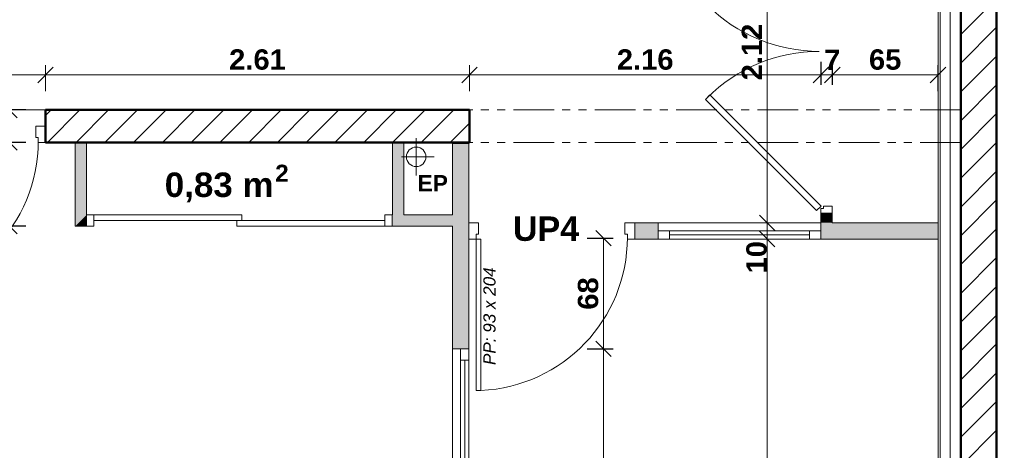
# Model space of a CAD drawing. Extents: x -45086 to 279774, y -60645 to -24658.
# Tile 24 of 35: x -16005 to -9954, y -35580 to -32935. Entities that reach past the tile are written whole.
import ezdxf

# ---------------------------------------------------------------- set-up
doc = ezdxf.new("R2010")
doc.units = 0
doc.header["$LTSCALE"] = 0.1
doc.header["$MEASUREMENT"] = 0
doc.linetypes.add('FANTOMEx2', pattern=[5, 2.5, -0.5, 0.5, -0.5, 0.5, -0.5])
doc.linetypes.add('Lignes cachées', pattern=[195.611112, 141.111112, -54.5])
doc.layers.get('0').update_dxf_attribs({"lineweight": 9})
doc.layers.get('Defpoints').update_dxf_attribs({"lineweight": 9})
for name, color, linetype, lineweight in [('Cloisons', 7, 'Continuous', 9), ('Cotat_ 1_50', 7, 'Continuous', 9), ('Doublages Inter', 7, 'Continuous', 9), ('Murs Périphériques', 7, 'Continuous', 9), ('Poutres', 7, 'Continuous', 9), ('Revetement Sols', 7, 'Continuous', 9), ('Texte 2D', 7, 'Continuous', 9), ('Toiture Terrasse', 7, 'Continuous', 9)]:
    doc.layers.add(name, color=color, linetype=linetype, lineweight=lineweight)
doc.styles.add('STYLE_GENERE_2', font='swisscb.ttf', dxfattribs={"width": 1.25})
doc.styles.add('STYLE_GENERE_4', font='ariali.ttf')
doc.styles.add('STYLE_GENERE_6', font='arialbd.ttf')
doc.linetypes.add('ISOLATION', pattern='A,0.0001,-0.1,[134,ltypeshp.shx,S=0.1,R=0,X=-0.1,Y=0],-0.2,[134,ltypeshp.shx,S=0.1,R=180,X=0.1,Y=0],-0.1', length=0.4001)
doc.dimstyles.new('COTE CM', dxfattribs={"dimtxt": 125, "dimasz": 95, "dimexe": 60, "dimexo": 60, "dimgap": 30, "dimtad": 1, "dimdec": 0, "dimlfac": 0.1, "dimzin": 0, "dimdsep": 46, "dimtxsty": 'STYLE_GENERE_2', "dimblk": 'OBLIQUE', "dimcen": 0.09, "dimclrd": 256, "dimclre": 59, "dimclrt": 256, "dimadec": 0, "dimazin": 0, "dimtfac": 1, "dimtdec": 0, "dimtmove": 1, "dimatfit": 3, "dimfxl": 100, "dimfxlon": 1, "dimtolj": 1, "dimtzin": 0, "dimlwd": -1, "dimarcsym": 0})
doc.dimstyles.new('COTE METRES', dxfattribs={"dimtxt": 125, "dimasz": 95, "dimexe": 60, "dimexo": 60, "dimgap": 30, "dimtad": 1, "dimlfac": 0.001, "dimzin": 0, "dimdsep": 46, "dimtxsty": 'STYLE_GENERE_2', "dimblk": 'OBLIQUE', "dimcen": 0.09, "dimclrd": 256, "dimclre": 256, "dimclrt": 256, "dimadec": 0, "dimazin": 0, "dimtfac": 1, "dimtmove": 1, "dimatfit": 3, "dimldrblk": 'OBLIQUE', "dimfxl": 100, "dimfxlon": 1, "dimtolj": 1, "dimtzin": 0, "dimlwd": -1, "dimlwe": -1, "dimarcsym": 0})

# ---------------------------------------------------------------- blocks, each defined once
blk = doc.blocks.new('_Oblique')
at = {"color": 0, "linetype": 'ByBlock', "lineweight": -2}
blk.add_line((-0.5, -0.5), (0.5, 0.5), dxfattribs=at)
blk = doc.blocks.new('*D280', base_point=(-22620.7, 257555.9))
at = {"layer": 'Cotat_ 1_50', "transparency": 16777216}
for p, q in [((-33096.7, -35000.6), (-33256.7, -35000.6)), ((-33196.7, -39448.5), (-33196.7, -35000.6)), ((-33096.7, -39448.5), (-33256.7, -39448.5))]:
    blk.add_line(p, q, dxfattribs=at)
at = {"layer": 'Defpoints', "color": 0, "transparency": 16777216}
for p in [(-33196.7, -35000.6), (-32530.7, -35000.6), (-13602.8, -39448.5)]:
    blk.add_point(p, dxfattribs=at)
at = {"layer": 'Cotat_ 1_50', "transparency": 16777216, "xscale": 95, "yscale": 95, "zscale": 95}
for p, rotation in [((-33196.7, -35000.6), 90), ((-33196.7, -39448.5), 270)]:
    blk.add_blockref('_Oblique', p, dxfattribs=dict(at, rotation=rotation))
at = {"layer": 'Cotat_ 1_50', "transparency": 16777216, "insert": (-33290.5, -37224.5), "char_height": 125, "attachment_point": 5, "rotation": 90, "style": 'STYLE_GENERE_2'}
blk.add_mtext('\\A1;4.45', dxfattribs=at)
blk = doc.blocks.new('*D288', base_point=(-22620.7, 257555.9))
at = {"layer": 'Cotat_ 1_50', "transparency": 16777216}
for p, q in [((-42385.9, -26696.5), (-42385.9, -26536.5)), ((-10001.2, -26696.5), (-10001.2, -26536.5)), ((-42385.9, -26596.5), (-10001.2, -26596.5))]:
    blk.add_line(p, q, dxfattribs=at)
at = {"layer": 'Defpoints', "color": 0, "transparency": 16777216}
for p in [(-10001.2, -26596.5), (-42385.9, -31309.9), (-10001.2, -34322.8)]:
    blk.add_point(p, dxfattribs=at)
at = {"layer": 'Cotat_ 1_50', "transparency": 16777216, "xscale": 95, "yscale": 95, "zscale": 95, "rotation": 180}
blk.add_blockref('_Oblique', (-42385.9, -26596.5), dxfattribs=at)
at = {"layer": 'Cotat_ 1_50', "transparency": 16777216, "xscale": 95, "yscale": 95, "zscale": 95}
blk.add_blockref('_Oblique', (-10001.2, -26596.5), dxfattribs=at)
at = {"layer": 'Cotat_ 1_50', "transparency": 16777216, "insert": (-26193.6, -26502.4), "char_height": 125, "attachment_point": 5, "style": 'STYLE_GENERE_2'}
blk.add_mtext('\\A1;32.39', dxfattribs=at)
blk = doc.blocks.new('*D304', base_point=(-22620.7, 257555.9))
at = {"layer": 'Cotat_ 1_50', "transparency": 16777216}
for p, q in [((-16866.4, -33374.8), (-16866.4, -33214.8)), ((-15846.4, -33374.8), (-15846.4, -33214.8)), ((-16866.4, -33274.8), (-15846.4, -33274.8))]:
    blk.add_line(p, q, dxfattribs=at)
at = {"layer": 'Defpoints', "color": 0, "transparency": 16777216}
for p in [(-15846.4, -33274.8), (-16866.4, -33489.8), (-15846.4, -33489.8)]:
    blk.add_point(p, dxfattribs=at)
at = {"layer": 'Cotat_ 1_50', "transparency": 16777216, "xscale": 95, "yscale": 95, "zscale": 95, "rotation": 180}
blk.add_blockref('_Oblique', (-16866.4, -33274.8), dxfattribs=at)
at = {"layer": 'Cotat_ 1_50', "transparency": 16777216, "xscale": 95, "yscale": 95, "zscale": 95}
blk.add_blockref('_Oblique', (-15846.4, -33274.8), dxfattribs=at)
at = {"layer": 'Cotat_ 1_50', "transparency": 16777216, "insert": (-16356.4, -33180.7), "char_height": 125, "attachment_point": 5, "style": 'STYLE_GENERE_2'}
blk.add_mtext('\\A1;1.02', dxfattribs=at)
blk = doc.blocks.new('*D305', base_point=(-22620.7, 257555.9))
at = {"layer": 'Cotat_ 1_50', "transparency": 16777216}
for p, q in [((-15846.4, -33374.8), (-15846.4, -33214.8)), ((-13241.1, -33374.8), (-13241.1, -33214.8)), ((-15846.4, -33274.8), (-13241.1, -33274.8))]:
    blk.add_line(p, q, dxfattribs=at)
at = {"layer": 'Defpoints', "color": 0, "transparency": 16777216}
for p in [(-13241.1, -33274.8), (-15846.4, -33489.8), (-13241.1, -33489.8)]:
    blk.add_point(p, dxfattribs=at)
at = {"layer": 'Cotat_ 1_50', "transparency": 16777216, "xscale": 95, "yscale": 95, "zscale": 95, "rotation": 180}
blk.add_blockref('_Oblique', (-15846.4, -33274.8), dxfattribs=at)
at = {"layer": 'Cotat_ 1_50', "transparency": 16777216, "xscale": 95, "yscale": 95, "zscale": 95}
blk.add_blockref('_Oblique', (-13241.1, -33274.8), dxfattribs=at)
at = {"layer": 'Cotat_ 1_50', "transparency": 16777216, "insert": (-14543.7, -33180.7), "char_height": 125, "attachment_point": 5, "style": 'STYLE_GENERE_2'}
blk.add_mtext('\\A1;2.61', dxfattribs=at)
blk = doc.blocks.new('*D306', base_point=(-22620.7, 257555.9))
at = {"layer": 'Cotat_ 1_50', "transparency": 16777216}
for p, q in [((-13241.1, -33374.8), (-13241.1, -33214.8)), ((-11081, -33193.9), (-11081, -33334.8)), ((-13241.1, -33274.8), (-11081, -33274.8))]:
    blk.add_line(p, q, dxfattribs=at)
at = {"layer": 'Defpoints', "color": 0, "transparency": 16777216}
for p in [(-11081, -33133.9), (-11081, -33274.8), (-13241.1, -33489.8)]:
    blk.add_point(p, dxfattribs=at)
at = {"layer": 'Cotat_ 1_50', "transparency": 16777216, "xscale": 95, "yscale": 95, "zscale": 95, "rotation": 180}
blk.add_blockref('_Oblique', (-13241.1, -33274.8), dxfattribs=at)
at = {"layer": 'Cotat_ 1_50', "transparency": 16777216, "xscale": 95, "yscale": 95, "zscale": 95}
blk.add_blockref('_Oblique', (-11081, -33274.8), dxfattribs=at)
at = {"layer": 'Cotat_ 1_50', "transparency": 16777216, "insert": (-12161, -33180.7), "char_height": 125, "attachment_point": 5, "style": 'STYLE_GENERE_2'}
blk.add_mtext('\\A1;2.16', dxfattribs=at)
blk = doc.blocks.new('*D307', base_point=(-22620.7, 257555.9))
at = {"layer": 'Cotat_ 1_50', "color": 59, "lineweight": -2, "transparency": 16777216}
for p, q in [((-11081, -33193.9), (-11081, -33334.8)), ((-11011, -33193.9), (-11011, -33334.8))]:
    blk.add_line(p, q, dxfattribs=at)
at = {"layer": 'Cotat_ 1_50', "transparency": 16777216}
blk.add_line((-11081, -33274.8), (-11011, -33274.8), dxfattribs=at)
at = {"layer": 'Defpoints', "color": 0, "transparency": 16777216}
for p in [(-11081, -33133.9), (-11011, -33133.9), (-11011, -33274.8)]:
    blk.add_point(p, dxfattribs=at)
at = {"layer": 'Cotat_ 1_50', "transparency": 16777216, "xscale": 95, "yscale": 95, "zscale": 95, "rotation": 180}
blk.add_blockref('_Oblique', (-11081, -33274.8), dxfattribs=at)
at = {"layer": 'Cotat_ 1_50', "transparency": 16777216, "xscale": 95, "yscale": 95, "zscale": 95}
blk.add_blockref('_Oblique', (-11011, -33274.8), dxfattribs=at)
at = {"layer": 'Cotat_ 1_50', "transparency": 16777216, "insert": (-11011, -33182.3), "char_height": 125, "attachment_point": 5, "style": 'STYLE_GENERE_2'}
blk.add_mtext('\\A1;7', dxfattribs=at)
blk = doc.blocks.new('*D308', base_point=(-22620.7, 257555.9))
at = {"layer": 'Cotat_ 1_50', "color": 59, "lineweight": -2, "transparency": 16777216}
for p, q in [((-11011, -33193.9), (-11011, -33334.8)), ((-10361.2, -33374.8), (-10361.2, -33214.8))]:
    blk.add_line(p, q, dxfattribs=at)
at = {"layer": 'Cotat_ 1_50', "transparency": 16777216}
blk.add_line((-11011, -33274.8), (-10361.2, -33274.8), dxfattribs=at)
at = {"layer": 'Defpoints', "color": 0, "transparency": 16777216}
for p in [(-11011, -33133.9), (-10361.2, -33274.8), (-10361.2, -34182.6)]:
    blk.add_point(p, dxfattribs=at)
at = {"layer": 'Cotat_ 1_50', "transparency": 16777216, "xscale": 95, "yscale": 95, "zscale": 95, "rotation": 180}
blk.add_blockref('_Oblique', (-11011, -33274.8), dxfattribs=at)
at = {"layer": 'Cotat_ 1_50', "transparency": 16777216, "xscale": 95, "yscale": 95, "zscale": 95}
blk.add_blockref('_Oblique', (-10361.2, -33274.8), dxfattribs=at)
at = {"layer": 'Cotat_ 1_50', "transparency": 16777216, "insert": (-10686.1, -33180.7), "char_height": 125, "attachment_point": 5, "style": 'STYLE_GENERE_2'}
blk.add_mtext('\\A1;65', dxfattribs=at)
blk = doc.blocks.new('*D323', base_point=(-22620.7, 257555.9))
at = {"layer": 'Cotat_ 1_50', "transparency": 16777216}
for p, q in [((-13245.3, -38603.2), (-13245.3, -38763.2)), ((-10361.2, -38603.2), (-10361.2, -38763.2)), ((-13245.3, -38703.2), (-10361.2, -38703.2))]:
    blk.add_line(p, q, dxfattribs=at)
at = {"layer": 'Defpoints', "color": 0, "transparency": 16777216}
for p in [(-10361.2, -33426.4), (-13245.3, -36572.1), (-10361.2, -38703.2)]:
    blk.add_point(p, dxfattribs=at)
at = {"layer": 'Cotat_ 1_50', "transparency": 16777216, "xscale": 95, "yscale": 95, "zscale": 95, "rotation": 180}
blk.add_blockref('_Oblique', (-13245.3, -38703.2), dxfattribs=at)
at = {"layer": 'Cotat_ 1_50', "transparency": 16777216, "xscale": 95, "yscale": 95, "zscale": 95}
blk.add_blockref('_Oblique', (-10361.2, -38703.2), dxfattribs=at)
at = {"layer": 'Cotat_ 1_50', "transparency": 16777216, "insert": (-11803.2, -38609.1), "char_height": 125, "attachment_point": 5, "style": 'STYLE_GENERE_2'}
blk.add_mtext('\\A1;2.89', dxfattribs=at)
blk = doc.blocks.new('*D324', base_point=(-22620.7, 257555.9))
at = {"layer": 'Cotat_ 1_50', "color": 59, "lineweight": -2, "transparency": 16777216}
for p, q in [((-10361.2, -38603.2), (-10361.2, -38763.2)), ((-10221.2, -38603.2), (-10221.2, -38763.2))]:
    blk.add_line(p, q, dxfattribs=at)
at = {"layer": 'Cotat_ 1_50', "transparency": 16777216}
blk.add_line((-10361.2, -38703.2), (-10221.2, -38703.2), dxfattribs=at)
at = {"layer": 'Defpoints', "color": 0, "transparency": 16777216}
for p in [(-10361.2, -33426.4), (-10221.2, -33426.4), (-10221.2, -38703.2)]:
    blk.add_point(p, dxfattribs=at)
at = {"layer": 'Cotat_ 1_50', "transparency": 16777216, "xscale": 95, "yscale": 95, "zscale": 95, "rotation": 180}
blk.add_blockref('_Oblique', (-10361.2, -38703.2), dxfattribs=at)
at = {"layer": 'Cotat_ 1_50', "transparency": 16777216, "xscale": 95, "yscale": 95, "zscale": 95}
blk.add_blockref('_Oblique', (-10221.2, -38703.2), dxfattribs=at)
at = {"layer": 'Cotat_ 1_50', "transparency": 16777216, "insert": (-10465.8, -38637), "char_height": 125, "attachment_point": 5, "style": 'STYLE_GENERE_2'}
blk.add_mtext('\\A1;14', dxfattribs=at)
blk = doc.blocks.new('*D345', base_point=(-22620.7, 257555.9))
at = {"layer": 'Cotat_ 1_50', "transparency": 16777216}
for p, q in [((-15967.7, -34204.2), (-16127.7, -34204.2)), ((-16067.7, -39448.5), (-16067.7, -34204.2)), ((-15967.7, -39448.5), (-16127.7, -39448.5))]:
    blk.add_line(p, q, dxfattribs=at)
at = {"layer": 'Defpoints', "color": 0, "transparency": 16777216}
for p in [(-16067.7, -34204.2), (-15664.7, -34204.2), (-13602.8, -39448.5)]:
    blk.add_point(p, dxfattribs=at)
at = {"layer": 'Cotat_ 1_50', "transparency": 16777216, "xscale": 95, "yscale": 95, "zscale": 95}
for p, rotation in [((-16067.7, -34204.2), 90), ((-16067.7, -39448.5), 270)]:
    blk.add_blockref('_Oblique', p, dxfattribs=dict(at, rotation=rotation))
at = {"layer": 'Cotat_ 1_50', "transparency": 16777216, "insert": (-16161.9, -36826.3), "char_height": 125, "attachment_point": 5, "rotation": 90, "style": 'STYLE_GENERE_2'}
blk.add_mtext('\\A1;5.24', dxfattribs=at)
blk = doc.blocks.new('*D346', base_point=(-22620.7, 257555.9))
at = {"layer": 'Cotat_ 1_50', "color": 59, "lineweight": -2, "transparency": 16777216}
for p, q in [((-15967.7, -33689.8), (-16127.7, -33689.8)), ((-15967.7, -34204.2), (-16127.7, -34204.2))]:
    blk.add_line(p, q, dxfattribs=at)
at = {"layer": 'Cotat_ 1_50', "transparency": 16777216}
blk.add_line((-16067.7, -34204.2), (-16067.7, -33689.8), dxfattribs=at)
at = {"layer": 'Defpoints', "color": 0, "transparency": 16777216}
for p in [(-16067.7, -33689.8), (-15103.7, -33689.8), (-15664.7, -34204.2)]:
    blk.add_point(p, dxfattribs=at)
at = {"layer": 'Cotat_ 1_50', "transparency": 16777216, "xscale": 95, "yscale": 95, "zscale": 95}
for p, rotation in [((-16067.7, -33689.8), 90), ((-16067.7, -34204.2), 270)]:
    blk.add_blockref('_Oblique', p, dxfattribs=dict(at, rotation=rotation))
at = {"layer": 'Cotat_ 1_50', "transparency": 16777216, "insert": (-16161.9, -33947), "char_height": 125, "attachment_point": 5, "rotation": 90, "style": 'STYLE_GENERE_2'}
blk.add_mtext('\\A1;51', dxfattribs=at)
blk = doc.blocks.new('*D347', base_point=(-22620.7, 257555.9))
at = {"layer": 'Cotat_ 1_50', "transparency": 16777216}
for p, q in [((-16236.8, -33539), (-16236.8, -33288.9)), ((-16067.7, -33689.8), (-16067.7, -33489.8)), ((-16067.7, -33589.8), (-16236.8, -33539))]:
    blk.add_line(p, q, dxfattribs=at)
at = {"layer": 'Cotat_ 1_50', "color": 59, "lineweight": -2, "transparency": 16777216}
for p, q in [((-15967.7, -33489.8), (-16127.7, -33489.8)), ((-15967.7, -33689.8), (-16127.7, -33689.8))]:
    blk.add_line(p, q, dxfattribs=at)
at = {"layer": 'Defpoints', "color": 0, "transparency": 16777216}
for p in [(-16067.7, -33489.8), (-15103.7, -33489.8), (-15103.7, -33689.8)]:
    blk.add_point(p, dxfattribs=at)
at = {"layer": 'Cotat_ 1_50', "transparency": 16777216, "xscale": 95, "yscale": 95, "zscale": 95}
for p, rotation in [((-16067.7, -33489.8), 90), ((-16067.7, -33689.8), 270)]:
    blk.add_blockref('_Oblique', p, dxfattribs=dict(at, rotation=rotation))
at = {"layer": 'Cotat_ 1_50', "transparency": 16777216, "insert": (-16330.9, -33414), "char_height": 125, "attachment_point": 5, "rotation": 90, "style": 'STYLE_GENERE_2'}
blk.add_mtext('\\A1;20', dxfattribs=at)
blk = doc.blocks.new('*D348', base_point=(-22620.7, 257555.9))
at = {"layer": 'Cotat_ 1_50', "transparency": 16777216}
for p, q in [((-16102.1, -32085.3), (-16007.7, -32085.3)), ((-16067.7, -33489.8), (-16067.7, -32085.3)), ((-15967.7, -33489.8), (-16127.7, -33489.8))]:
    blk.add_line(p, q, dxfattribs=at)
at = {"layer": 'Defpoints', "color": 0, "transparency": 16777216}
for p in [(-16162.1, -32085.3), (-16067.7, -32085.3), (-15103.7, -33489.8)]:
    blk.add_point(p, dxfattribs=at)
at = {"layer": 'Cotat_ 1_50', "transparency": 16777216, "xscale": 95, "yscale": 95, "zscale": 95}
for p, rotation in [((-16067.7, -32085.3), 90), ((-16067.7, -33489.8), 270)]:
    blk.add_blockref('_Oblique', p, dxfattribs=dict(at, rotation=rotation))
at = {"layer": 'Cotat_ 1_50', "transparency": 16777216, "insert": (-16161.8, -32787.5), "char_height": 125, "attachment_point": 5, "rotation": 90, "style": 'STYLE_GENERE_2'}
blk.add_mtext('\\A1;1.40', dxfattribs=at)
blk = doc.blocks.new('*D387', base_point=(-22620.7, 257555.9))
at = {"layer": 'Cotat_ 1_50', "transparency": 16777216}
for p, q in [((-16453, -33689.8), (-16613, -33689.8)), ((-16553, -34892.7), (-16553, -33689.8)), ((-16653, -34892.7), (-16493, -34892.7))]:
    blk.add_line(p, q, dxfattribs=at)
at = {"layer": 'Defpoints', "color": 0, "transparency": 16777216}
for p in [(-16553, -33689.8), (-15846.4, -33689.8), (-16866.4, -34892.7)]:
    blk.add_point(p, dxfattribs=at)
at = {"layer": 'Cotat_ 1_50', "transparency": 16777216, "xscale": 95, "yscale": 95, "zscale": 95}
for p, rotation in [((-16553, -33689.8), 90), ((-16553, -34892.7), 270)]:
    blk.add_blockref('_Oblique', p, dxfattribs=dict(at, rotation=rotation))
at = {"layer": 'Cotat_ 1_50', "transparency": 16777216, "insert": (-16647.1, -34291.2), "char_height": 125, "attachment_point": 5, "rotation": 90, "style": 'STYLE_GENERE_2'}
blk.add_mtext('\\A1;1.20', dxfattribs=at)
blk = doc.blocks.new('*D480')
at = {"layer": 'Defpoints', "color": 0, "lineweight": 30, "transparency": 16777216}
for p in [(-11411.1, -34282.6), (-11411.1, -39430.1), (-11411.1, -39430.1)]:
    blk.add_point(p, dxfattribs=at)
at = {"layer": 'Murs Périphériques', "transparency": 16777216}
for p, q in [((-11411.1, -34282.6), (-11471.1, -34282.6)), ((-11411.1, -34282.6), (-11411.1, -39430.1)), ((-11411.1, -39430.1), (-11471.1, -39430.1))]:
    blk.add_line(p, q, dxfattribs=at)
at = {"layer": 'Murs Périphériques', "transparency": 16777216, "xscale": 95, "yscale": 95, "zscale": 95}
for p, rotation in [((-11411.1, -34282.6), 90), ((-11411.1, -39430.1), 270)]:
    blk.add_blockref('_Oblique', p, dxfattribs=dict(at, rotation=rotation))
at = {"layer": 'Murs Périphériques', "transparency": 16777216, "insert": (-11505.3, -36856.3), "char_height": 125, "attachment_point": 5, "rotation": 90, "style": 'STYLE_GENERE_2'}
blk.add_mtext('\\A1;5.15', dxfattribs=at)
blk = doc.blocks.new('*D499')
at = {"layer": 'Defpoints', "color": 0, "transparency": 16777216}
for p in [(-13245.3, -34277.6), (-13245.3, -34956.9), (-12417.3, -34956.9)]:
    blk.add_point(p, dxfattribs=at)
at = {"layer": 'Murs Périphériques', "color": 59, "lineweight": -2, "transparency": 16777216}
for p, q in [((-12517.3, -34277.6), (-12357.3, -34277.6)), ((-12517.3, -34956.9), (-12357.3, -34956.9))]:
    blk.add_line(p, q, dxfattribs=at)
at = {"layer": 'Murs Périphériques', "transparency": 16777216}
blk.add_line((-12417.3, -34277.6), (-12417.3, -34956.9), dxfattribs=at)
at = {"layer": 'Murs Périphériques', "transparency": 16777216, "xscale": 95, "yscale": 95, "zscale": 95}
for p, rotation in [((-12417.3, -34277.6), 90), ((-12417.3, -34956.9), 270)]:
    blk.add_blockref('_Oblique', p, dxfattribs=dict(at, rotation=rotation))
at = {"layer": 'Murs Périphériques', "transparency": 16777216, "insert": (-12511.4, -34617.3), "char_height": 125, "attachment_point": 5, "rotation": 90, "style": 'STYLE_GENERE_2'}
blk.add_mtext('\\A1;68', dxfattribs=at)
blk = doc.blocks.new('*D500')
at = {"layer": 'Defpoints', "color": 0, "transparency": 16777216}
for p in [(-13245.3, -34956.9), (-13245.3, -37456.9), (-12417.3, -37456.9)]:
    blk.add_point(p, dxfattribs=at)
at = {"layer": 'Murs Périphériques', "transparency": 16777216}
for p, q in [((-12517.3, -34956.9), (-12357.3, -34956.9)), ((-12417.3, -34956.9), (-12417.3, -37456.9)), ((-12517.3, -37456.9), (-12357.3, -37456.9))]:
    blk.add_line(p, q, dxfattribs=at)
at = {"layer": 'Murs Périphériques', "transparency": 16777216, "xscale": 95, "yscale": 95, "zscale": 95}
for p, rotation in [((-12417.3, -34956.9), 90), ((-12417.3, -37456.9), 270)]:
    blk.add_blockref('_Oblique', p, dxfattribs=dict(at, rotation=rotation))
at = {"layer": 'Murs Périphériques', "transparency": 16777216, "insert": (-12511.5, -36206.9), "char_height": 125, "attachment_point": 5, "rotation": 90, "style": 'STYLE_GENERE_2'}
blk.add_mtext('\\A1;2.50', dxfattribs=at)

msp = doc.modelspace()

# ---------------------------------------------------------------- hatches: boundary and pattern name
at = {"layer": 'Cloisons'}
for points in [[(-15664.902, -33689.769), (-15664.902, -34204.32), (-15594.902, -34134.284), (-15594.902, -33689.769)], [(-13714.938, -33689.769), (-13714.938, -34133.294), (-13644.938, -34133.257), (-13644.938, -33689.769)], [(-13245.254, -33695.775), (-13345.254, -33695.775), (-13345.254, -34956.913), (-13245.254, -34956.913)], [(-11010.96, -34124.744), (-11080.96, -34124.744), (-11080.96, -34182.604), (-11010.96, -34182.604)], [(-15594.902, -34134.284), (-15664.902, -34204.32), (-15594.902, -34204.284), (-15594.939, -34134.284)], [(-13716.146, -34133.295), (-13716.109, -34203.295), (-13345.254, -34203.1), (-13345.254, -34133.1)], [(-12080.96, -34282.604), (-12080.96, -34182.604), (-12225.254, -34182.604), (-12225.254, -34282.604)], [(-10361.246, -34282.604), (-10361.246, -34182.604), (-11080.96, -34182.604), (-11080.96, -34282.604)]]:
    msp.add_hatch(color=256, dxfattribs=at).paths.add_polyline_path(points, flags=0)
at = {"layer": 'Murs Périphériques'}
h = msp.add_hatch(dxfattribs=at)
h.set_pattern_fill('ANSI31', color=256, scale=1000, style=0)
h.paths.add_polyline_path([(-10001.246, -32484.264), (-10221.246, -32484.264), (-10221.246, -39430.067), (-10001.246, -39430.067)])
at = {"layer": 'Murs Périphériques', "linetype": 'Continuous', "lineweight": 15}
h = msp.add_hatch(dxfattribs=at)
h.set_pattern_fill('ANSI31', scale=1000, style=0)
h.paths.add_polyline_path([(-13241.067, -33689.769), (-13241.067, -33489.769), (-15846.358, -33489.769), (-15846.358, -33689.769)], flags=0)

# ---------------------------------------------------------------- linework, layer by layer
at = {"layer": 'Cloisons', "color": 7, "linetype": 'ISOLATION', "ltscale": 1550}
msp.add_line((-10286.55, -27284.264), (-10285.05, -39533.837), dxfattribs=at)
at = {"layer": 'Cloisons', "color": 59, "linetype": 'Continuous', "lineweight": 20}
for p, q in [((-11790.996, -33425.921), (-11762.712, -33397.637)), ((-11080.96, -34124.744), (-11070.96, -34124.744)), ((-11070.96, -34124.744), (-11020.96, -34124.744)), ((-11020.96, -34124.744), (-11010.96, -34124.744)), ((-13245.254, -34192.604), (-13245.254, -34182.604)), ((-12225.254, -34192.604), (-12225.254, -34182.604)), ((-13245.254, -34272.604), (-13245.254, -34192.604)), ((-12225.254, -34272.604), (-12225.254, -34192.604)), ((-12080.96, -34232.604), (-12080.96, -34282.604)), ((-11150.96, -34232.604), (-11150.96, -34282.604)), ((-11080.96, -34282.604), (-11080.96, -34232.604)), ((-13245.254, -34282.604), (-13245.254, -34272.604)), ((-12225.254, -34282.604), (-12225.254, -34272.604)), ((-13295.254, -34956.913), (-13245.254, -34956.913)), ((-13245.254, -35026.913), (-13295.254, -35026.913))]:
    msp.add_line(p, q, dxfattribs=at)
at = {"layer": 'Cloisons'}
for p, q in [((-11762.712, -33397.637), (-11080.354, -34079.995)), ((-11108.638, -34108.279), (-11790.996, -33425.921)), ((-15594.902, -34134.284), (-15594.902, -33689.769)), ((-13714.938, -33689.769), (-13714.938, -34133.294)), ((-11080.354, -34079.995), (-11108.638, -34108.279)), ((-11065.96, -34094.744), (-11080.96, -34094.744)), ((-11080.96, -34094.744), (-11080.96, -34124.744)), ((-11010.96, -34079.744), (-11065.96, -34079.744)), ((-11065.96, -34079.744), (-11065.96, -34094.744)), ((-11010.96, -34124.744), (-11010.96, -34079.744)), ((-15594.939, -34134.284), (-15549.939, -34134.26)), ((-15594.902, -34204.284), (-15594.939, -34134.284)), ((-15594.934, -34144.284), (-15594.939, -34134.284)), ((-15594.907, -34194.284), (-15594.934, -34144.284)), ((-15549.939, -34134.26), (-14640.542, -34133.781)), ((-15549.939, -34134.26), (-15549.91, -34189.26)), ((-15549.92, -34169.26), (-15549.939, -34134.26)), ((-14640.524, -34168.781), (-15549.92, -34169.26)), ((-15549.91, -34189.26), (-15549.902, -34204.26)), ((-14670.524, -34168.797), (-13761.127, -34168.318)), ((-14670.505, -34203.797), (-14670.524, -34168.797)), ((-14640.542, -34133.781), (-14640.524, -34168.781)), ((-13716.146, -34133.295), (-13761.146, -34133.318)), ((-13761.146, -34133.318), (-13761.117, -34188.318)), ((-13761.127, -34168.318), (-13761.109, -34203.318)), ((-13761.117, -34188.318), (-13761.109, -34203.318)), ((-13714.938, -34133.294), (-13716.146, -34133.295)), ((-13716.109, -34203.295), (-13716.146, -34133.295)), ((-13716.141, -34143.295), (-13716.146, -34133.295)), ((-13716.114, -34193.295), (-13716.141, -34143.295)), ((-13245.254, -34182.604), (-13185.254, -34182.604)), ((-13185.254, -34182.604), (-13185.254, -34252.604)), ((-12225.254, -34182.604), (-12285.254, -34182.604)), ((-12285.254, -34182.604), (-12285.254, -34252.604)), ((-11080.96, -34182.604), (-12080.96, -34182.604)), ((-11080.96, -34182.604), (-12080.96, -34182.604)), ((-15664.902, -34204.32), (-15594.902, -34204.284)), ((-15594.902, -34204.284), (-15594.907, -34194.284)), ((-15549.902, -34204.26), (-15594.902, -34204.284)), ((-13761.109, -34203.318), (-14670.505, -34203.797)), ((-13761.109, -34203.318), (-13716.109, -34203.295)), ((-13716.109, -34203.295), (-13716.114, -34193.295)), ((-13716.109, -34203.295), (-13345.254, -34203.1)), ((-12010.96, -34232.604), (-12080.96, -34232.604)), ((-12010.96, -34282.604), (-12010.96, -34232.604)), ((-11150.96, -34232.604), (-12010.96, -34232.604)), ((-11080.96, -34232.604), (-11150.96, -34232.604)), ((-13200.254, -34282.604), (-13245.254, -34282.604)), ((-13185.254, -34252.604), (-13200.254, -34252.604)), ((-13200.254, -34252.604), (-13200.254, -34282.604)), ((-13170.254, -34282.604), (-13200.254, -34282.604)), ((-13200.254, -34282.604), (-13200.254, -35212.604)), ((-13170.254, -35212.604), (-13170.254, -34282.604)), ((-12285.254, -34252.604), (-12270.254, -34252.604)), ((-12270.254, -34252.604), (-12270.254, -34282.604)), ((-12270.254, -34282.604), (-12225.254, -34282.604)), ((-12080.96, -34282.604), (-12010.96, -34282.604)), ((-11150.96, -34257.604), (-12010.96, -34257.604)), ((-11150.96, -34282.604), (-12010.96, -34282.604)), ((-11150.96, -34282.604), (-11080.96, -34282.604)), ((-13345.254, -37456.913), (-13345.254, -34956.913)), ((-13345.254, -37456.913), (-13345.254, -34956.913)), ((-13295.254, -35026.913), (-13295.254, -34956.913)), ((-13245.254, -34956.913), (-13245.254, -35026.913)), ((-13295.254, -37386.913), (-13295.254, -35026.913)), ((-13270.254, -37386.913), (-13270.254, -35026.913)), ((-13245.254, -37386.913), (-13245.254, -35026.913)), ((-13200.254, -35212.604), (-13170.254, -35212.604))]:
    msp.add_line(p, q, dxfattribs=at)
at = {"layer": 'Cloisons', "linetype": 'Continuous'}
for p, q in [((-15664.902, -33689.769), (-15664.902, -34204.32)), ((-13644.938, -34133.257), (-13644.938, -33689.769)), ((-13245.254, -33695.775), (-13345.254, -33695.775)), ((-13345.254, -33695.775), (-13345.254, -34133.1)), ((-13245.254, -34182.604), (-13245.254, -33695.775)), ((-11080.96, -34124.744), (-11010.96, -34124.744)), ((-11080.96, -34124.744), (-11080.96, -34182.604)), ((-11010.96, -34182.604), (-11010.96, -34124.744)), ((-13345.254, -34133.1), (-13644.938, -34133.257)), ((-13245.254, -34182.604), (-13245.254, -34282.604)), ((-12225.254, -34182.604), (-12225.254, -34282.604)), ((-12080.96, -34182.604), (-12225.254, -34182.604)), ((-12080.96, -34182.604), (-12080.96, -34282.604)), ((-11080.96, -34182.604), (-11080.96, -34282.604)), ((-10361.246, -34182.604), (-11010.96, -34182.604)), ((-13345.254, -34203.1), (-13345.254, -34956.913)), ((-13245.254, -34956.913), (-13245.254, -34282.604)), ((-12225.254, -34282.604), (-12080.96, -34282.604)), ((-11080.96, -34282.604), (-10361.246, -34282.604)), ((-13345.254, -34956.913), (-13245.254, -34956.913))]:
    msp.add_line(p, q, dxfattribs=at)
at = {"layer": 'Cloisons'}
for centre, radius, start, end in [((-11090.96, -32154.744), 975, 225, 270), ((-11090.96, -34104.744), 975, 90, 135), ((-13211.82, -34271.955), 941.567, 272.5302171, 359.9605114)]:
    msp.add_arc(centre, radius, start, end, dxfattribs=at)
at = {"layer": 'Cotat_ 1_50'}
for p, q in [((-11411.101, -34182.604), (-11411.101, -32085.283)), ((-11511.101, -34182.604), (-11351.101, -34182.604)), ((-11411.101, -34282.604), (-11411.101, -34182.604))]:
    msp.add_line(p, q, dxfattribs=at)
at = {"layer": 'Cotat_ 1_50', "color": 59}
for p, q in [((-11511.101, -34182.604), (-11351.101, -34182.604)), ((-11511.101, -34282.604), (-11351.101, -34282.604))]:
    msp.add_line(p, q, dxfattribs=at)
at = {"layer": 'Doublages Inter', "linetype": 'Continuous', "lineweight": 50}
msp.add_line((-10221.246, -39570.067), (-10221.246, -27284.264), dxfattribs=at)
at = {"layer": 'Doublages Inter', "linetype": 'Continuous'}
for p, q in [((-10348.246, -39443.067), (-10348.246, -27411.264)), ((-10361.246, -39430.067), (-10361.246, -27424.264)), ((-10361.246, -32085.283), (-10361.246, -34182.604)), ((-10361.246, -34282.604), (-10361.246, -39430.067))]:
    msp.add_line(p, q, dxfattribs=at)
at = {"layer": 'Murs Périphériques', "linetype": 'Continuous', "lineweight": 50}
msp.add_line((-10001.246, -39770.067), (-10001.246, -27034.264), dxfattribs=at)
at = {"layer": 'Murs Périphériques', "linetype": 'Continuous'}
for p, q in [((-15846.358, -33489.769), (-15846.358, -33689.769)), ((-13241.067, -33489.769), (-15846.358, -33489.769)), ((-13241.067, -33489.769), (-13241.067, -33689.769)), ((-15846.358, -33689.769), (-15664.902, -33689.769)), ((-15594.902, -33689.769), (-13714.938, -33689.769)), ((-13644.938, -33689.769), (-13241.067, -33689.769))]:
    msp.add_line(p, q, dxfattribs=at)
at = {"layer": 'Murs Périphériques', "lineweight": 50}
for p, q in [((-15846.358, -33489.769), (-15846.358, -33689.769)), ((-13241.067, -33489.769), (-15846.358, -33489.769)), ((-13241.067, -33689.769), (-13241.067, -33489.769)), ((-15846.358, -33689.769), (-13241.067, -33689.769))]:
    msp.add_line(p, q, dxfattribs=at)
at = {"layer": 'Murs Périphériques'}
for p, q in [((-15846.358, -33589.769), (-15906.358, -33589.769)), ((-15906.358, -33589.769), (-15906.358, -33659.769)), ((-15906.358, -33659.769), (-15891.358, -33659.769)), ((-15891.358, -33659.769), (-15891.358, -33689.769)), ((-15891.358, -33689.769), (-15846.358, -33689.769))]:
    msp.add_line(p, q, dxfattribs=at)
at = {"layer": 'Murs Périphériques', "color": 59, "linetype": 'Continuous', "lineweight": 20}
for p, q in [((-15846.358, -33599.769), (-15846.358, -33589.769)), ((-15846.358, -33679.769), (-15846.358, -33599.769)), ((-15846.358, -33689.769), (-15846.358, -33679.769))]:
    msp.add_line(p, q, dxfattribs=at)
at = {"layer": 'Murs Périphériques'}
msp.add_arc((-16831.451, -33679.731), 940.092, 270.615118, 359.9976653, dxfattribs=at)
at = {"layer": 'Poutres', "linetype": 'FANTOMEx2', "ltscale": 1000}
for p, q in [((-15846.358, -33489.769), (-22903.475, -33488.185)), ((-10221.246, -33489.769), (-13241.067, -33489.769)), ((-10221.246, -33689.769), (-13241.067, -33689.769))]:
    msp.add_line(p, q, dxfattribs=at)
at = {"layer": 'Poutres', "color": 59, "linetype": 'Lignes cachées', "lineweight": 20}
for p, q in [((-13241.067, -33489.769), (-13241.067, -33689.769)), ((-10221.246, -33489.769), (-10221.246, -33689.769))]:
    msp.add_line(p, q, dxfattribs=at)
at = {"layer": 'Toiture Terrasse', "color": 7}
for p, q in [((-13568.232, -33891.41), (-13568.232, -33663.817)), ((-13657.881, -33777.614), (-13458.459, -33777.614))]:
    msp.add_line(p, q, dxfattribs=at)
msp.add_circle((-13568.232, -33777.562), 60, dxfattribs=at)

# ---------------------------------------------------------------- block references
at = {"layer": 'Cotat_ 1_50', "xscale": 95, "yscale": 95, "zscale": 95}
for p, rotation in [((-11411.101, -34182.604), 270), ((-11411.101, -34182.604), 90), ((-11411.101, -34282.604), 270)]:
    msp.add_blockref('_Oblique', p, dxfattribs=dict(at, rotation=rotation))

# ---------------------------------------------------------------- texts
at = {"layer": 'Cloisons', "style": 'STYLE_GENERE_4'}
msp.add_text('PP: 93 x 204', height=75, rotation=90, dxfattribs=at).set_placement((-13080.61, -35056.591))
at = {"layer": 'Cotat_ 1_50', "char_height": 125, "attachment_point": 5, "rotation": 90, "style": 'STYLE_GENERE_2'}
for s, insert in [('\\A1;2.12', (-11505.184, -33133.943)), ('\\A1;10', (-11476.041, -34394.79))]:
    msp.add_mtext(s, dxfattribs=dict(at, insert=insert))
at = {"layer": 'Revetement Sols', "style": 'STYLE_GENERE_2', "width": 1.25}
for s, height, p in [('2', 105, (-14435.12, -33931.136)), ('0,83 m', 150, (-15113.748, -34024.123))]:
    msp.add_text(s, height=height, dxfattribs=at).set_placement(p)
at = {"layer": 'Texte 2D', "color": 7, "insert": (-12770.076, -34219.99), "char_height": 150, "width": 1915.86713, "attachment_point": 5, "style": 'STYLE_GENERE_6'}
msp.add_mtext('UP4', dxfattribs=at)
at = {"layer": 'Toiture Terrasse', "color": 7, "insert": (-13466.456, -33939.853), "char_height": 100, "attachment_point": 5, "style": 'STYLE_GENERE_6'}
msp.add_mtext('{EP}', dxfattribs=at)

# ---------------------------------------------------------------- dimensions: what is measured, and where the dimension line sits
at = {"layer": 'Cotat_ 1_50', "color": 7}
dim = msp.add_linear_dim(base=(-10001.246, -26596.489), p1=(-42385.876, -31309.917), p2=(-10001.246, -34322.823), text='32.39', dimstyle='COTE METRES', dxfattribs=at)
dim.commit()
dim.dimension.update_dxf_attribs({"geometry": '*D288', "text_midpoint": (-26193.561, -26502.406)})
for base, p1, p2, dimstyle, picture, middle in [((-16067.715, -32085.283), (-15103.712, -33489.769), (-16162.069, -32085.283), 'COTE METRES', '*D348', (-16161.798, -32787.526)), ((-16067.715, -33489.769), (-15103.712, -33689.769), (-15103.712, -33489.769), 'COTE CM', '*D347', (-16330.88, -33509.044)), ((-16553.001, -33689.769), (-16866.358, -34892.679), (-15846.358, -33689.769), 'COTE METRES', '*D387', (-16647.084, -34291.224)), ((-16067.715, -33689.769), (-15664.749, -34204.193), (-15103.712, -33689.769), 'COTE CM', '*D346', (-16161.879, -33946.981)), ((-16067.715, -34204.193), (-13602.769, -39448.467), (-15664.749, -34204.193), 'COTE METRES', '*D345', (-16161.879, -36826.33))]:
    dim = msp.add_linear_dim(base=base, p1=p1, p2=p2, angle=90, dimstyle=dimstyle, dxfattribs=at)
    dim.commit()
    dim.dimension.update_dxf_attribs({"geometry": picture, "text_midpoint": middle})
for base, p1, p2, dimstyle, picture, middle in [((-15846.358, -33274.827), (-16866.358, -33489.769), (-15846.358, -33489.769), 'COTE METRES', '*D304', (-16356.358, -33180.744)), ((-13241.067, -33274.827), (-15846.358, -33489.769), (-13241.067, -33489.769), 'COTE METRES', '*D305', (-14543.712, -33180.744)), ((-11080.96, -33274.827), (-13241.067, -33489.769), (-11080.96, -33133.943), 'COTE METRES', '*D306', (-12161.013, -33180.744)), ((-10361.246, -33274.827), (-11010.96, -33133.943), (-10361.246, -34182.604), 'COTE CM', '*D308', (-10686.103, -33180.663))]:
    dim = msp.add_linear_dim(base=base, p1=p1, p2=p2, dimstyle=dimstyle, dxfattribs=at)
    dim.commit()
    dim.dimension.update_dxf_attribs({"geometry": picture, "text_midpoint": middle})
for base, p1, p2, picture, middle in [((-11010.96, -33274.827), (-11080.96, -33133.943), (-11010.96, -33133.943), '*D307', (-11010.96, -33274.827)), ((-10221.246, -38703.192), (-10361.246, -33426.366), (-10221.246, -33426.366), '*D324', (-10465.793, -38729.896))]:
    dim = msp.add_linear_dim(base=base, p1=p1, p2=p2, dimstyle='COTE CM', dxfattribs=at)
    dim.commit()
    dim.dimension.update_dxf_attribs({"geometry": picture, "text_midpoint": middle, "dimtype": 160})
dim = msp.add_linear_dim(base=(-10361.246, -38703.192), p1=(-13245.254, -36572.121), p2=(-10361.246, -33426.366), text='2.89', dimstyle='COTE METRES', override={"dimblk1": 'Oblique', "dimblk2": 'Oblique', "dimsah": 1}, dxfattribs=at)
dim.commit()
dim.dimension.update_dxf_attribs({"geometry": '*D323', "text_midpoint": (-11803.25, -38609.11)})
at = {"layer": 'Cotat_ 1_50'}
dim = msp.add_linear_dim(base=(-33196.739, -35000.578), p1=(-13602.769, -39448.467), p2=(-32530.725, -35000.578), angle=90, dimstyle='COTE METRES', dxfattribs=at)
dim.commit()
dim.dimension.update_dxf_attribs({"geometry": '*D280', "text_midpoint": (-33290.497, -37224.523)})
at = {"layer": 'Murs Périphériques'}
for base, p1, p2, dimstyle, picture, middle in [((-12417.301, -34956.913), (-13245.254, -34277.604), (-13245.254, -34956.913), 'COTE CM', '*D499', (-12511.384, -34617.259)), ((-11411.101, -39430.067), (-11411.101, -34282.604), (-11411.101, -39430.067), 'COTE METRES', '*D480', (-11505.265, -36856.335)), ((-12417.301, -37456.913), (-13245.254, -34956.913), (-13245.254, -37456.913), 'COTE METRES', '*D500', (-12511.465, -36206.913))]:
    dim = msp.add_linear_dim(base=base, p1=p1, p2=p2, angle=90, dimstyle=dimstyle, dxfattribs=at)
    dim.commit()
    dim.dimension.update_dxf_attribs({"geometry": picture, "text_midpoint": middle})

doc.saveas('drawing.dxf')
